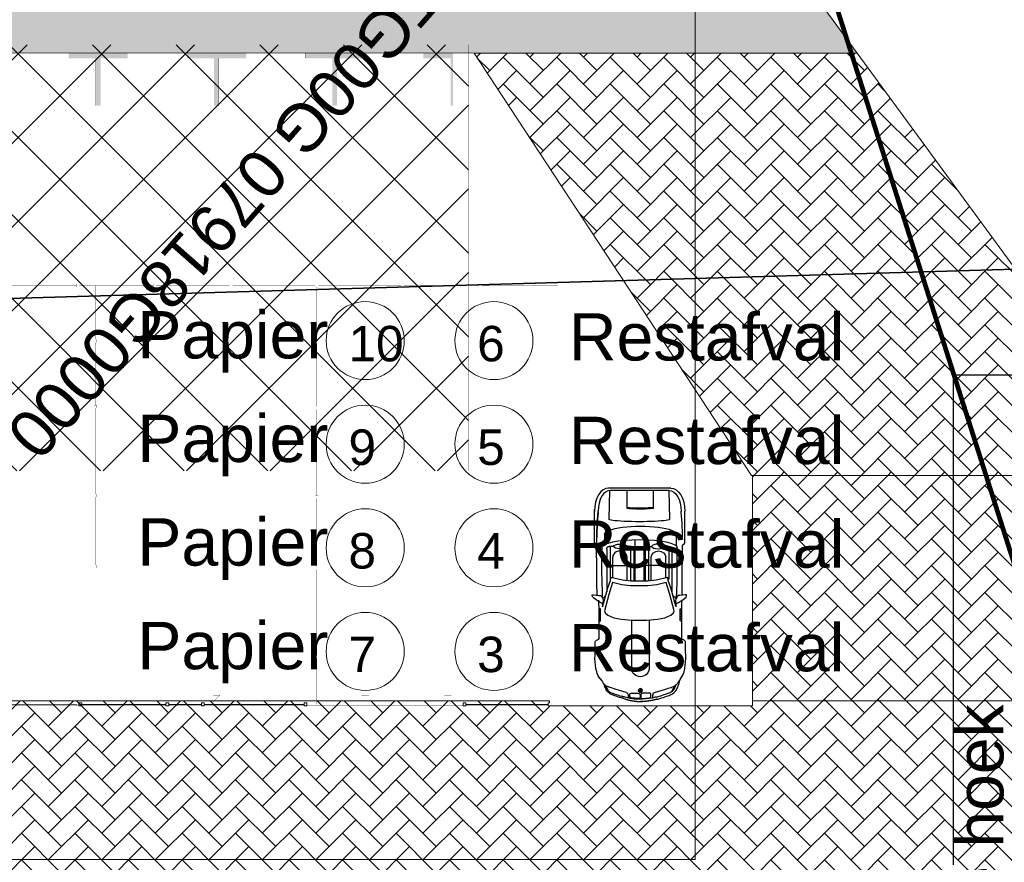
# Model space of a CAD drawing. Header units: millimetres. Extents: x 747415 to 1601423, y -236173 to 551995.
# Tile 242 of 256: x 1016500 to 1037311, y 140241 to 158054. Entities that reach past the tile are written whole.
import ezdxf
from ezdxf.lldxf.tags import DXFTag

# ---------------------------------------------------------------- set-up
doc = ezdxf.new("R2010")
doc.units = ezdxf.units.MM
doc.header["$LTSCALE"] = 100
doc.header["$MEASUREMENT"] = 0
doc.linetypes.add('BORDERX2', pattern=[88.9, 25.4, -12.7, 25.4, -12.7, 0, -12.7])
doc.linetypes.add('DASHED2', pattern=[9.525, 6.35, -3.175])
doc.layers.get('0').update_dxf_attribs({"linetype": 'CONTINUOUS', "lineweight": 0})
for name, color, linetype in [('T--A9041_VERHARDING_Parkeren', 9, 'CONTINUOUS'), ('T--L9000_PERCELEN', 4, 'BORDERX2'), ('T--L9041_VERHARDING_Wegen', 7, 'CONTINUOUS'), ('T--L9082_INRICHTING_SPECIFIEK_Auto', 8, 'CONTINUOUS')]:
    doc.layers.add(name, color=color, linetype=linetype)
for name, color, linetype, lineweight in [('T--A9041_VERHARDING_Wegen', 21, 'CONTINUOUS', 0), ('T--A9042_BEPLANTING', 90, 'CONTINUOUS', 0), ('T--L9052_Hemelwaterafvoer', 130, 'HEMELWATER_AFVOER', 0), ('T--L9052_Ontstop Riool', 240, 'CONTINUOUS', 0), ('T--L9064_ICT', 170, 'ICT_LEIDING', 0), ('T--L9067_BEHEERVOORZIENING_Belijning', 7, 'DASHED2', 0), ('T--L9071_TERREINMEUBILAIR_Bank', 250, 'CONTINUOUS', 0), ('T--T9084_SANITAIR_Afvalstoffen', 170, 'CONTINUOUS', 0)]:
    doc.layers.add(name, color=color, linetype=linetype, lineweight=lineweight)
doc.layers.add('T--A9072_BELIJNING', color=7, linetype='CONTINUOUS', lineweight=0, true_color=0xffffff)
doc.styles.get("Standard").update_dxf_attribs({"font": 'arial.ttf'})
tags = doc.linetypes.add('HEMELWATER_AFVOER', pattern='A,12.7,-5.08,["HWA",Standard,S=2.54,R=0,X=-2.54,Y=-1.27],-7.62', length=25.4).pattern_tags.tags
tags[6] = DXFTag(74, 10)
tags = doc.linetypes.add('ICT_LEIDING', pattern='A,12.7,-5.08,["ICT",Standard,S=2.54,R=0,X=-2.54,Y=-1.27],-7.62', length=25.4).pattern_tags.tags
tags[6] = DXFTag(74, 10)

# ---------------------------------------------------------------- blocks, each defined once
blk = doc.blocks.new('FMEBLOCK10')
at = {"layer": 'T--L9000_PERCELEN', "flags": 128}
blk.add_lwpolyline([(-144.82893, 14.817888), (-145.02397, 15.050913), (-145.20705, 15.294013), (-145.37702, 15.545888), (-145.53411, 15.805888), (-145.67694, 16.074013), (-145.80712, 16.348963), (-145.92304, 16.630088), (-146.02401, 16.917063), (-146.11095, 17.207938), (-146.18294, 17.503038), (-146.23906, 17.802038), (-146.28092, 18.102988), (-146.30714, 18.405888), (-146.31795, 18.710088), (-146.31404, 19.012988), (-146.29403, 19.316863), (-146.25907, 19.619113), (-146.20801, 19.918113), (-146.142, 20.214838), (-146.06196, 20.507988), (-145.96605, 20.796913), (-145.85703, 21.079988), (-145.73306, 21.357863), (-145.59506, 21.628913), (-145.44303, 21.891838), (-145.27904, 22.147938), (-145.10102, 22.394938), (-144.91196, 22.631863), (-144.71002, 22.860013), (-144.49704, 23.077113), (-144.27394, 23.283813), (-138.30613, 28.697013), (-116.62012, 47.487863), (-60.22895, 97.082863), (-54.67905, 96.186838), (-37.62294, 111.871013), (-29.08511, 118.037888), (-23.65504, 118.892963), (-18.79813, 119.658013), (-9.22392, 115.908813), (-1.20911, 112.288963), (0.65504, 110.160863), (101.86102, -5.339912), (110.37999, -16.182887), (130.01394, -40.804887), (146.31795, -61.715062), (145.31699, -62.344912), (128.53504, -71.838162), (109.77095, -81.221887), (96.853, -87.145012), (86.75508, -91.497087), (65.77494, -99.458937), (35.85286, -109.074062), (-3.25703, -117.914062), (-11.3781, -119.658012), (-17.09406, -117.515937), (-48.71308, -83.590162), (-53.87704, -83.911912), (-58.06511, -84.172887)], close=True, dxfattribs=at)
blk = doc.blocks.new('FMEBLOCK15')
at = {"layer": 'T--L9000_PERCELEN'}
blk.add_text('HTG00G 07918G0000', height=1, dxfattribs=at).set_placement((0, 0))
blk = doc.blocks.new('FMEBLOCK16')
at = {"layer": 'T--L9000_PERCELEN', "flags": 128}
blk.add_lwpolyline([(-14.28553, -14.74005), (-16.7325, 8.248175), (-16.72951, 11.762075), (-17.64652, 14.7589), (-19.41453, 17.472975), (-21.24947, 19.337175), (-16.08551, 19.658925), (15.53351, -14.26685), (21.24947, -16.408925), (15.07558, -17.786925), (7.66751, -19.44085), (-13.88947, -19.658925)], close=True, dxfattribs=at)
blk = doc.blocks.new('*X133')
at = {"color": 0}
for p, q in [((61389, 31672), (61409, 31693)), ((61390, 31691), (61411, 31712)), ((61391, 31711), (61412, 31732)), ((61393, 31730), (61415, 31752)), ((61395, 31750), (61418, 31772)), ((61398, 31771), (61404, 31776)), ((61383, 31526), (61403, 31545)), ((61383, 31508), (61402, 31527)), ((61383, 31490), (61402, 31509)), ((61383, 31473), (61402, 31492)), ((61384, 31562), (61404, 31581)), ((61384, 31544), (61403, 31563)), ((61385, 31598), (61405, 31618)), ((61385, 31580), (61404, 31600)), ((61386, 31617), (61406, 31636)), ((61387, 31654), (61408, 31674)), ((61387, 31635), (61407, 31655)), ((61383, 31455), (61402, 31474)), ((61383, 31437), (61402, 31456)), ((61384, 31420), (61402, 31439)), ((61384, 31403), (61403, 31421)), ((61384, 31385), (61403, 31404)), ((61385, 31368), (61403, 31387)), ((61385, 31351), (61404, 31369)), ((61386, 31334), (61404, 31352)), ((61387, 31317), (61405, 31335)), ((61388, 31300), (61406, 31319)), ((61389, 31284), (61407, 31302)), ((61390, 31267), (61408, 31285)), ((61391, 31251), (61409, 31269)), ((61393, 31235), (61410, 31252)), ((61395, 31219), (61412, 31236)), ((61402, 31209), (61413, 31220))]:
    blk.add_line(p, q, dxfattribs=at)
blk = doc.blocks.new('*X134')
at = {"color": 0}
for p, q in [((58020, 31490), (58022, 31493)), ((58023, 31478), (58038, 31493)), ((58029, 31469), (58053, 31493)), ((58038, 31462), (58055, 31479)), ((58049, 31458), (58055, 31464)), ((58055, 31525), (58057, 31528)), ((58055, 31510), (58070, 31524)), ((58055, 31495), (58079, 31518)), ((58068, 31493), (58086, 31510)), ((58084, 31493), (58090, 31498))]:
    blk.add_line(p, q, dxfattribs=at)
blk = doc.blocks.new('auto108')
for p, q in [((3471, 2084), (4114, 2084)), ((378, 1872), (396, 1881)), ((396, 1881), (417, 1889)), ((417, 1889), (447, 1900)), ((1429, 2018), (1446, 2019)), ((1452, 2019), (1494, 2019)), ((1494, 2019), (1850, 2021)), ((1804, 1986), (1884, 1987)), ((1850, 2021), (1954, 2022)), ((1884, 1987), (1988, 1988)), ((1954, 2022), (2062, 2023)), ((1988, 1988), (2052, 1988)), ((2052, 1988), (2052, 2023)), ((2062, 2023), (2173, 2023)), ((2173, 2023), (2230, 2024)), ((2287, 1908), (2393, 1911)), ((2338, 2024), (2408, 2025)), ((2393, 1911), (2636, 1918)), ((2408, 2025), (2532, 2026)), ((2532, 2026), (2659, 2027)), ((2636, 1918), (2833, 1922)), ((2659, 2027), (2791, 2029)), ((2791, 2029), (2924, 2030)), ((2833, 1922), (2993, 1924)), ((2924, 2030), (3058, 2032)), ((2993, 1924), (3125, 1924)), ((3058, 2032), (3189, 2034)), ((3125, 1924), (3240, 1922)), ((3189, 2034), (3316, 2035)), ((3240, 1922), (3345, 1919)), ((3316, 2035), (3389, 2035)), ((3628, 1900), (3383, 1898)), ((3567, 2037), (3607, 2036)), ((3607, 2036), (3696, 2034)), ((3696, 2034), (3781, 2030)), ((3781, 2030), (3862, 2025)), ((3862, 2025), (3941, 2021)), ((3941, 2021), (4015, 2015)), ((4015, 2015), (4085, 2009)), ((4085, 2009), (4114, 2007)), ((237, 1647), (247, 1678)), ((247, 1678), (257, 1707)), ((257, 1707), (267, 1732)), ((267, 1732), (276, 1754)), ((276, 1754), (284, 1774)), ((284, 1774), (293, 1792)), ((293, 1792), (301, 1807)), ((301, 1807), (310, 1820)), ((310, 1820), (321, 1832)), ((321, 1832), (332, 1843)), ((332, 1843), (345, 1854)), ((345, 1854), (361, 1863)), ((347, 1656), (359, 1694)), ((359, 1694), (370, 1729)), ((361, 1863), (378, 1872)), ((370, 1729), (380, 1762)), ((380, 1762), (390, 1791)), ((390, 1791), (400, 1818)), ((400, 1818), (409, 1841)), ((409, 1841), (417, 1862)), ((3321, 1811), (2412, 1811)), ((3370, 1742), (2675, 1742)), ((2675, 1742), (2675, 1729)), ((2705, 1679), (3142, 1679)), ((2965, 1811), (2965, 1243)), ((3370, 1670), (3370, 1762)), ((4554, 1752), (4554, 504)), ((4603, 1784), (4603, 472)), ((186, 1479), (191, 1498)), ((191, 1498), (203, 1538)), ((203, 1538), (214, 1577)), ((214, 1577), (226, 1614)), ((226, 1614), (237, 1647)), ((284, 1442), (347, 1656)), ((1814, 1332), (805, 1332)), ((3370, 1312), (2638, 1312)), ((2645, 1375), (3142, 1375)), ((3370, 1293), (3370, 1384)), ((4175, 1423), (4194, 1423)), ((4194, 1423), (4554, 1423)), ((324, 1143), (284, 1143)), ((324, 1143), (324, 1183)), ((364, 1143), (324, 1143)), ((324, 1104), (324, 1143)), ((3512, 1219), (2635, 1219)), ((3321, 1243), (2636, 1243)), ((139, 837), (144, 818)), ((284, 845), (347, 631)), ((1810, 955), (805, 955)), ((3512, 1026), (2635, 1026)), ((3321, 1002), (2636, 1002)), ((3370, 933), (2638, 933)), ((2645, 863), (3142, 863)), ((2965, 434), (2965, 1002)), ((3370, 952), (3370, 861)), ((4171, 864), (4190, 864)), ((4190, 864), (4554, 864)), ((144, 818), (156, 778)), ((156, 778), (167, 738)), ((167, 738), (179, 701)), ((179, 701), (190, 667)), ((191, 786), (187, 802)), ((190, 667), (201, 635)), ((203, 746), (191, 786)), ((201, 635), (211, 606)), ((214, 707), (203, 746)), ((226, 671), (214, 707)), ((237, 637), (226, 671)), ((247, 606), (237, 637)), ((347, 631), (359, 593)), ((211, 606), (221, 580)), ((221, 580), (230, 556)), ((230, 556), (239, 535)), ((239, 535), (249, 515)), ((257, 578), (247, 606)), ((249, 515), (259, 497)), ((267, 553), (257, 578)), ((259, 497), (271, 480)), ((276, 530), (267, 553)), ((271, 480), (285, 463)), ((284, 510), (276, 530)), ((293, 493), (284, 510)), ((285, 463), (300, 449)), ((301, 477), (293, 493)), ((300, 449), (317, 436)), ((310, 464), (301, 477)), ((321, 452), (310, 464)), ((317, 436), (336, 424)), ((332, 441), (321, 452)), ((345, 431), (332, 441)), ((336, 424), (356, 414)), ((361, 421), (345, 431)), ((359, 593), (370, 557)), ((361, 424), (378, 415)), ((378, 412), (361, 421)), ((370, 557), (380, 525)), ((380, 525), (390, 495)), ((380, 525), (390, 495)), ((390, 495), (400, 469)), ((390, 495), (400, 469)), ((400, 469), (409, 445)), ((400, 469), (409, 445)), ((409, 445), (417, 425)), ((409, 445), (417, 425)), ((417, 425), (424, 408)), ((3321, 434), (2412, 434)), ((2675, 503), (2675, 516)), ((3370, 503), (2675, 503)), ((2705, 559), (3142, 559)), ((3370, 575), (3370, 483)), ((356, 414), (377, 404)), ((377, 404), (399, 395)), ((378, 415), (396, 406)), ((396, 404), (378, 412)), ((396, 406), (417, 397)), ((396, 404), (416, 395)), ((417, 395), (396, 404)), ((399, 395), (423, 386)), ((417, 397), (447, 387)), ((440, 387), (417, 395)), ((423, 386), (449, 377)), ((424, 408), (430, 395)), ((429, 393), (431, 390)), ((430, 395), (432, 392)), ((464, 379), (440, 387)), ((449, 377), (460, 374)), ((1494, 265), (1423, 266)), ((1850, 264), (1494, 265)), ((1804, 301), (1884, 300)), ((1954, 263), (1850, 264)), ((1884, 300), (1988, 299)), ((2062, 262), (1954, 263)), ((1988, 299), (2052, 298)), ((2052, 298), (2052, 264)), ((2173, 261), (2062, 262)), ((2230, 261), (2173, 261)), ((2393, 334), (2287, 337)), ((2408, 220), (2338, 221)), ((2636, 327), (2393, 334)), ((2532, 219), (2408, 220)), ((2659, 218), (2532, 219)), ((2833, 323), (2636, 327)), ((2791, 216), (2659, 218)), ((2924, 215), (2791, 216)), ((2993, 321), (2833, 323)), ((3058, 213), (2924, 215)), ((3125, 321), (2993, 321)), ((3189, 211), (3058, 213)), ((3240, 323), (3125, 321)), ((3316, 210), (3189, 211)), ((3345, 326), (3240, 323)), ((3343, 210), (3316, 210)), ((3411, 211), (3343, 210)), ((3628, 386), (3410, 388)), ((3514, 218), (3411, 211)), ((3607, 221), (3514, 218)), ((3567, 220), (3607, 221)), ((3696, 224), (3607, 221)), ((3607, 221), (3696, 224)), ((3781, 227), (3696, 224)), ((3696, 224), (3781, 227)), ((3862, 232), (3781, 227)), ((3781, 227), (3862, 232)), ((3862, 232), (3941, 237)), ((3941, 236), (3862, 232)), ((4015, 242), (3941, 236)), ((3941, 237), (4015, 242)), ((4015, 242), (4121, 251)), ((4085, 248), (4015, 242)), ((3471, 173), (4150, 173))]:
    blk.add_line(p, q)
for points in [[(2175, 1892), (2168, 1904), (2169, 1921), (2181, 1952), (2209, 1995), (2240, 2038), (2273, 2084), (2298, 2108), (2326, 2120), (2346, 2118), (2348, 2092), (2339, 2036), (2331, 1976), (2329, 1943), (2316, 1925), (2294, 1912), (2261, 1893), (2221, 1885), (2195, 1886)], [(1810, 1123), (1810, 1280), (1830, 1504), (1862, 1660), (1915, 1788), (1968, 1843), (2011, 1861), (2355, 1768), (2606, 1690), (2559, 1494), (2538, 1311), (2536, 1165), (2536, 1123), (2536, 1080), (2538, 934), (2559, 751), (2606, 555), (2355, 477), (2011, 384), (1968, 402), (1915, 457), (1862, 585), (1830, 741), (1810, 965)], [(2175, 353), (2168, 341), (2169, 324), (2181, 293), (2209, 250), (2240, 207), (2273, 161), (2298, 137), (2326, 125), (2346, 127), (2348, 153), (2339, 209), (2331, 269), (2329, 302), (2316, 320), (2294, 333), (2261, 352), (2221, 360), (2195, 359)]]:
    blk.add_lwpolyline(points, close=True)
for points in [[(139, 1492), (144, 1512), (156, 1552), (167, 1592), (179, 1629), (190, 1663), (201, 1695), (211, 1723), (221, 1750), (230, 1773), (239, 1795), (249, 1814), (259, 1833), (271, 1850), (285, 1866), (300, 1881), (317, 1894), (336, 1906), (356, 1916), (377, 1926), (399, 1935), (423, 1944), (449, 1953), (476, 1961), (505, 1970), (533, 1981), (571, 1990)], [(2092, 1901), (2168, 1903)], [(2093, 1901), (2185, 1875), (2496, 1788), (2651, 1732), (2716, 1723)], [(2277, 1902), (2299, 1863), (2322, 1836)], [(3272, 1921), (3255, 2034)], [(296, 1798), (303, 1804), (316, 1814), (331, 1824), (348, 1833), (367, 1841), (388, 1850), (410, 1858), (416, 1860)], [(2716, 1723), (2656, 1477), (2637, 1304), (2634, 1164), (2634, 1123), (2634, 1081), (2637, 941), (2656, 768), (2716, 522)], [(3946, 1767), (4554, 1752)], [(296, 489), (303, 482), (316, 472), (331, 463), (348, 454), (367, 445), (388, 437), (410, 428), (416, 427)], [(2093, 344), (2185, 370), (2496, 457), (2651, 513), (2716, 522)], [(4554, 493), (3946, 478)], [(2168, 342), (2092, 344)], [(2277, 343), (2299, 382), (2322, 409)], [(3272, 324), (3255, 211)]]:
    blk.add_lwpolyline(points)
for points in [[(3412, 2055, -0.003452), (3412, 2055)], [(3412, 202, 0.003452), (3412, 202)]]:
    blk.add_lwpolyline(points, format="xyb")
for points in [[(155, 1179), (171, 1337, -0.414214), (200, 1366), (238, 1366, -0.414214), (268, 1337), (268, 1188, -0.291039), (222, 1150), (184, 1150, -0.414214)], [(155, 1107), (171, 950, 0.414214), (200, 920), (238, 920, 0.414214), (268, 950), (268, 1099, 0.291039), (222, 1137), (184, 1137, 0.414214)]]:
    blk.add_lwpolyline(points, format="xyb", close=True)
blk.add_circle((324, 1143), 39.7)
for centre, radius, start, end in [((1440, 2064), 47.1, 195.2914, 284.3416), ((3321, 1762), 49.3, 360, 90), ((237, 1456), 49.3, 283.7947, 343.5607), ((805, 1143), 189, 90, 270), ((3321, 1293), 49.3, 270, 360), ((324, 1143), 39.7, 180, 270), ((324, 1143), 39.7, 0, 90), ((237, 831), 49.3, 16.4393, 76.2053), ((3321, 952), 49.3, 0, 90), ((3321, 483), 49.3, 270, 0), ((1440, 222), 47.1, 111.0771, 164.7086)]:
    blk.add_arc(centre, radius, start, end)
for centre, major_axis, ratio, start_param, end_param in [((4114, 1784), (489, 0), 0.61456, 0, 1.570796), ((1804, 2020), (0, -34.3), 0.624902, -1.56257, 0), ((1849, 2028), (0, -34.3), 0.624902, -1.340746, 0), ((1896, 2028), (0, -34.3), 0.624902, -1.357157, 0), ((1943, 2029), (0, -34.3), 0.624902, -1.355316, 0), ((1990, 2029), (0, -34.3), 0.624902, -1.354332, 0), ((2038, 2030), (0, -34.3), 0.624902, -1.349543, 0), ((3345, 1123), (0, 797), 0.211204, 3.141593, 6.283185), ((3628, 1144), (1, 756), 0.222398, -3.141593, 0), ((4114, 1752), (439, 0), 0.579085, 0, 1.570796), ((3142, 1527), (0, 152), 0.864333, 3.141593, 6.283185), ((3948, 1123), (0, -645), 0.087484, -3.141593, 0), ((4187, 1133), (0, -323), 0.087484, -2.68647, -0.584659), ((4206, 1133), (0, -323), 0.087484, -2.68647, -0.584659)]:
    blk.add_ellipse(centre, major_axis=major_axis, ratio=ratio, start_param=start_param, end_param=end_param)
blk.add_ellipse((3370, 1527), major_axis=(0, 143), ratio=0.338725)
at = {"extrusion": (0, 0, -1)}
for centre, major_axis, ratio, start_param, end_param in [((3142, 711), (0, -152), 0.864333, -3.141593, 0), ((4114, 504), (439, 0), 0.579085, 0, 1.570796), ((4114, 472), (489, 0), 0.61456, 0, 1.570796), ((1804, 266), (0, 34.3), 0.624902, -1.56257, 0), ((1849, 258), (0, 34.3), 0.624902, -1.340746, 0), ((1896, 258), (0, 34.3), 0.624902, -1.357157, 0), ((1943, 258), (0, 34.3), 0.624902, -1.355316, 0), ((1990, 257), (0, 34.3), 0.624902, -1.354332, 0), ((2038, 257), (0, 34.3), 0.624902, -1.349543, 0)]:
    blk.add_ellipse(centre, major_axis=major_axis, ratio=ratio, start_param=start_param, end_param=end_param, dxfattribs=at)
blk.add_ellipse((3370, 718), major_axis=(0, -143), ratio=0.338725, dxfattribs=at)
for points, knots in [([(571, 1990), (626, 2035), (853, 2125), (1099, 2097), (1285, 2097)], [72.513385, 72.513385, 72.513385, 72.513385, 210.766252, 779.411217, 779.411217, 779.411217, 779.411217]), ([(1285, 2097), (1307, 2097), (1358, 2107), (1385, 2075), (1395, 2052)], [0, 0, 0, 0, 64.592582, 138.656509, 138.656509, 138.656509, 138.656509]), ([(164, 1390), (146, 1302), (129, 1121), (146, 941), (201, 754)], [93.721229, 93.721229, 93.721229, 93.721229, 365.303664, 640.430937, 640.430937, 640.430937, 640.430937]), ([(571, 296), (626, 251), (853, 161), (1099, 189), (1285, 189)], [72.513385, 72.513385, 72.513385, 72.513385, 210.766252, 779.411217, 779.411217, 779.411217, 779.411217]), ([(1285, 189), (1307, 189), (1358, 179), (1385, 212), (1395, 235)], [0, 0, 0, 0, 64.592582, 138.656509, 138.656509, 138.656509, 138.656509])]:
    blk.add_open_spline(points, degree=3, knots=knots)
for points, start_tangent, end_tangent in [([(3412, 2055), (3430, 2076), (3477, 2085)], (0.361709, 0.932291), (1, 0)), ([(571, 1990), (504, 1946), (440, 1893), (417, 1862), (411, 1850)], (0.873356, 0.487083, -0.000015), (-0.33173, -0.943374)), ([(3412, 2055), (3401, 2042), (3387, 2035)], (-0.157438, -0.987529), (-0.999933, -0.011552)), ([(571, 296), (504, 341), (440, 394), (417, 425), (411, 437)], (0.873356, -0.487083, -0.000015), (-0.33173, 0.943374)), ([(3412, 202), (3401, 215), (3387, 222)], (-0.157438, 0.987529), (-0.999933, 0.011552)), ([(3412, 202), (3430, 181), (3477, 173)], (0.361709, -0.932291), (1, 0))]:
    blk.add_spline(points, degree=3, dxfattribs=dict(start_tangent=start_tangent, end_tangent=end_tangent))
for points, weights in [([(139, 1493), (125, 1447), (115, 1400)], [1, 0.99968296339, 1]), ([(115, 1400), (90, 1278), (88, 1143)], [1, 0.996922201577, 0.999560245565]), ([(115, 930), (90, 1052), (88, 1186)], [1, 0.996922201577, 0.999560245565]), ([(139, 837), (125, 882), (115, 930)], [1, 0.99968296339, 1])]:
    blk.add_rational_spline(points, weights, degree=2)
for points in [[(186, 1479), (177, 1450), (170, 1420), (164, 1390)], [(249, 1408), (223, 1401), (194, 1398), (165, 1396)], [(249, 879), (223, 885), (194, 889), (165, 891)]]:
    blk.add_open_spline(points, degree=3)
for points in [[(3151, 1962), (3151, 1950), (3227, 1962), (3227, 1950)], [(3151, 294), (3151, 305), (3227, 294), (3227, 305)]]:
    blk.add_solid(points)
for name, p, xscale, yscale, zscale in [('*X133', (-56312, -29881), 0.9851387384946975, 0.9851387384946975, 0.9851387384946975), ('*X134', (-65414, -34517), 1.132343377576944, 1.132343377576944, 1.132343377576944)]:
    blk.add_blockref(name, p, dxfattribs=dict(xscale=xscale, yscale=yscale, zscale=zscale))
blk = doc.blocks.new('9041_parkeerplaats_2500x5000_hoeklijn')
at = {"layer": 'T--A9072_BELIJNING', "linetype": 'Continuous'}
h = blk.add_hatch(color=256, dxfattribs=at)
h.paths.add_polyline_path([(-1200, -1390), (-1250, -1390), (-1250, -2500), (-625, -2500), (-625, -2390), (-1200, -2390)])
h.paths.add_polyline_path([(1250, -1390), (1200, -1390), (1200, -2390), (625, -2390), (625, -2500), (1250, -2500)])
at = {"layer": 'T--L9067_BEHEERVOORZIENING_Belijning', "const_width": 1}
for points in [[(-1200, -1390), (-1250, -1390), (-1250, -2500), (-625, -2500), (-625, -2390), (-1200, -2390)], [(1250, -1390), (1200, -1390), (1200, -2390), (625, -2390), (625, -2500), (1250, -2500)]]:
    blk.add_lwpolyline(points, close=True, dxfattribs=at)
blk = doc.blocks.new('*U241')
at = {"layer": 'T--L9067_BEHEERVOORZIENING_Belijning'}
blk.add_blockref('9041_parkeerplaats_2500x5000_hoeklijn', (0, 1945, 0), dxfattribs=at)
blk = doc.blocks.new('*U242')
at = {"layer": 'T--L9067_BEHEERVOORZIENING_Belijning', "color": 0, "linetype": 'ByBlock', "lineweight": -2, "transparency": 16777216}
for p in [(0, 0), (2500, 0), (5000, 0), (7500, 0)]:
    blk.add_blockref('*U241', p, dxfattribs=at)

msp = doc.modelspace()

# ---------------------------------------------------------------- hatches: boundary and pattern name
at = {"layer": 'T--A9041_VERHARDING_Parkeren', "linetype": 'Continuous'}
h = msp.add_hatch(dxfattribs=at)
h.set_pattern_fill('ANSI37', color=256, scale=10000, style=0)
h.paths.add_polyline_path([(975710.915, 152897.245), (976910.753, 148419.389), (994610.753, 148419.389), (1009810.753, 148519.389), (1025986.379, 148519.389), (1025986.379, 157525.106), (979230.425, 157525.106)])
at = {"layer": 'T--A9041_VERHARDING_Wegen', "linetype": 'Continuous'}
h = msp.add_hatch(dxfattribs=at)
h.set_pattern_fill('AR-HBONE', color=256, scale=100, style=0)
h.paths.add_polyline_path([(1032481.612, 159691.228), (1032481.612, 162725.106), (975779.981, 162721.756), (975105.304, 161896.872), (974265.974, 160813.677), (972524.442, 158437.909), (971708.485, 157355.199), (1034200.967, 157345.106)])
h = msp.add_hatch(dxfattribs=at)
h.set_pattern_fill('AR-HBONE', color=256, scale=100, style=0)
h.paths.add_polyline_path([(1034200.967, 157345.106), (1026104.597, 157345.106), (1031966.677, 148419.389), (1039186.379, 148419.389), (1039186.379, 150542.332)])
h = msp.add_hatch(dxfattribs=at)
h.set_pattern_fill('AR-HBONE', color=256, scale=100, style=0)
h.paths.add_polyline_path([(1039186.379, 148419.389), (1031986.379, 148419.389), (1031986.379, 143654.924), (1039186.379, 143654.924)])
h = msp.add_hatch(dxfattribs=at)
h.set_pattern_fill('AR-HBONE', color=256, scale=100, style=0)
edge = h.paths.add_edge_path()
edge.add_line((1039186.379, 143654.924), (1031986.379, 143654.924))
edge.add_line((1031986.379, 143654.924), (1031986.379, 143549.389))
edge.add_line((1031986.379, 143549.389), (1027730.753, 143549.389))
edge.add_line((1027730.753, 143549.389), (1027670.753, 143549.389))
edge.add_line((1027670.753, 143549.389), (1027670.753, 143579.389))
edge.add_line((1027670.753, 143579.389), (1025930.753, 143579.389))
edge.add_line((1025930.753, 143579.389), (1025930.753, 143549.389))
edge.add_line((1025930.753, 143549.389), (1025870.753, 143549.389))
edge.add_line((1025870.753, 143549.389), (1025870.753, 143609.389))
edge.add_line((1025870.753, 143609.389), (1025930.753, 143609.389))
edge.add_line((1025930.753, 143609.389), (1025930.753, 143579.389))
edge.add_line((1025930.753, 143579.389), (1027670.753, 143579.389))
edge.add_line((1027670.753, 143579.389), (1027670.753, 143609.389))
edge.add_line((1027670.753, 143609.389), (1027700.753, 143609.389))
edge.add_line((1027700.753, 143609.389), (1027700.753, 143654.924))
edge.add_line((1027700.753, 143654.924), (1014830.753, 143654.924))
edge.add_line((1014830.753, 143654.924), (1014830.753, 143609.389))
edge.add_line((1014830.753, 143609.389), (1014860.753, 143609.389))
edge.add_line((1014860.753, 143609.389), (1014860.753, 143579.389))
edge.add_line((1014860.753, 143579.389), (1015660.753, 143579.389))
edge.add_line((1015660.753, 143579.389), (1015660.753, 143609.389))
edge.add_line((1015660.753, 143609.389), (1015720.753, 143609.389))
edge.add_line((1015720.753, 143609.389), (1015720.753, 143549.389))
edge.add_line((1015720.753, 143549.389), (1015660.753, 143549.389))
edge.add_line((1015660.753, 143549.389), (1015660.753, 143579.389))
edge.add_line((1015660.753, 143579.389), (1014860.753, 143579.389))
edge.add_line((1014860.753, 143579.389), (1014860.753, 143549.389))
edge.add_line((1014860.753, 143549.389), (1014800.753, 143549.389))
edge.add_line((1014800.753, 143549.389), (1014800.753, 143579.389))
edge.add_line((1014800.753, 143579.389), (1013080.753, 143579.389))
edge.add_line((1013080.753, 143579.389), (1013080.753, 143549.389))
edge.add_line((1013080.753, 143549.389), (1013020.753, 143549.389))
edge.add_line((1013020.753, 143549.389), (1013020.753, 143579.389))
edge.add_line((1013020.753, 143579.389), (1012139.056, 143579.389))
edge.add_line((1012139.056, 143579.389), (1012075.753, 143579.389))
edge.add_line((1012075.753, 143579.389), (1012012.45, 143579.389))
edge.add_line((1012012.45, 143579.389), (1011130.753, 143579.389))
edge.add_line((1011130.753, 143579.389), (1011130.753, 143549.389))
edge.add_line((1011130.753, 143549.389), (1011070.753, 143549.389))
edge.add_line((1011070.753, 143549.389), (1011070.753, 143579.389))
edge.add_line((1011070.753, 143579.389), (1009970.753, 143579.389))
edge.add_line((1009970.753, 143579.389), (1009970.753, 143549.389))
edge.add_line((1009970.753, 143549.389), (1009910.753, 143549.389))
edge.add_line((1009910.753, 143549.389), (1009910.753, 143295.106))
edge.add_line((1009910.753, 143295.106), (1008161.992, 143295.106))
edge.add_line((1008161.992, 143295.106), (994384.962, 143295.106))
edge.add_line((994384.962, 143295.106), (1000370.079, 141148.311))
edge.add_line((1000370.079, 141148.311), (996178.939, 133689.405))
edge.add_line((996178.939, 133689.405), (1001575.737, 133689.405))
edge.add_line((1001575.737, 133689.405), (1006671.446, 138784.924))
edge.add_line((1006671.446, 138784.924), (1021110.753, 138784.924))
edge.add_line((1021110.753, 138784.924), (1021110.753, 139149.389))
edge.add_line((1021110.753, 139149.389), (1025270.753, 139149.389))
edge.add_line((1025270.753, 139149.389), (1025270.753, 139169.389))
edge.add_line((1025270.753, 139169.389), (1025322.069, 139169.389))
edge.add_arc((1026270.753, 139119.389), 950, 160, 176.9830387, ccw=False)
edge.add_line((1025378.045, 139444.308), (1026188.328, 139149.389))
edge.add_line((1026188.328, 139149.389), (1026270.753, 139149.389))
edge.add_line((1026270.753, 139149.389), (1026270.753, 139169.389))
edge.add_line((1026270.753, 139169.389), (1026320.753, 139169.389))
edge.add_line((1026320.753, 139169.389), (1026320.753, 139149.389))
edge.add_line((1026320.753, 139149.389), (1032630.753, 139149.389))
edge.add_line((1032630.753, 139149.389), (1032630.753, 138489.389))
edge.add_line((1032630.753, 138489.389), (1032650.753, 138489.389))
edge.add_line((1032650.753, 138489.389), (1032670.753, 138489.389))
edge.add_line((1032670.753, 138489.389), (1032670.753, 137439.389))
edge.add_line((1032670.753, 137439.389), (1032630.753, 137439.389))
edge.add_line((1032630.753, 137439.389), (1032630.753, 134392.844))
edge.add_line((1032630.753, 134392.844), (1039186.379, 134392.844))
edge.add_line((1039186.379, 134392.844), (1039186.379, 143654.924))
at = {"layer": 'T--A9042_BEPLANTING'}
h = msp.add_hatch(dxfattribs=at)
h.set_pattern_fill('GRASS', color=256, scale=1500, style=0)
edge = h.paths.add_edge_path()
edge.add_line((1194589.183, 247525.193), (1194593.64, 247264.881))
edge.add_line((1194593.64, 247264.881), (1189597.042, 247120.843))
edge.add_line((1189597.042, 247120.843), (1179615.176, 246734.424))
edge.add_line((1179615.176, 246734.424), (1169673.169, 246260.926))
edge.add_line((1169673.169, 246260.926), (1159743.156, 245284.429))
edge.add_line((1159743.156, 245284.429), (1149794.302, 244232.037))
edge.add_line((1149794.302, 244232.037), (1139904.319, 243419.621))
edge.add_line((1139904.319, 243419.621), (1138613.747, 243325.021))
edge.add_line((1138613.747, 243325.021), (1135690.007, 243117.197))
edge.add_line((1135690.007, 243117.197), (1132771.926, 242932.503))
edge.add_line((1132771.926, 242932.503), (1129859.398, 242758.599))
edge.add_line((1129859.398, 242758.599), (1126616.556, 242566.575))
edge.add_line((1126616.556, 242566.575), (1123385.964, 242364.695))
edge.add_line((1123385.964, 242364.695), (1120184.728, 242139.833))
edge.add_line((1120184.728, 242139.833), (1117014.113, 241880.011))
edge.add_line((1117014.113, 241880.011), (1113876.289, 241570.228))
edge.add_line((1113876.289, 241570.228), (1110773.76, 241198.319))
edge.add_line((1110773.76, 241198.319), (1107692.214, 240764.72))
edge.add_line((1107692.214, 240764.72), (1104624.361, 240306.925))
edge.add_line((1104624.361, 240306.925), (1101572.465, 239835.828))
edge.add_line((1101572.465, 239835.828), (1100403.086, 239650.924))
edge.add_line((1100403.086, 239650.924), (1097780.987, 239217.99))
edge.add_line((1097780.987, 239217.99), (1095157.329, 238732.83))
edge.add_line((1095157.329, 238732.83), (1092526.922, 238274.052))
edge.add_line((1092526.922, 238274.052), (1089457.602, 237766.051))
edge.add_line((1089457.602, 237766.051), (1086388.73, 237224.846))
edge.add_line((1086388.73, 237224.846), (1083401.545, 236651.668))
edge.add_line((1083401.545, 236651.668), (1080469.385, 236024.459))
edge.add_line((1080469.385, 236024.459), (1077519.444, 235269.823))
edge.add_line((1077519.444, 235269.823), (1074567.867, 234454.498))
edge.add_line((1074567.867, 234454.498), (1071611.505, 233602.32))
edge.add_line((1071611.505, 233602.32), (1068661.406, 232725.291))
edge.add_line((1068661.406, 232725.291), (1065719.424, 231822.381))
edge.add_line((1065719.424, 231822.381), (1062684.54, 230856.109))
edge.add_line((1062684.54, 230856.109), (1059866.196, 229920.836))
edge.add_line((1059866.196, 229920.836), (1056845.381, 228880.035))
edge.add_line((1056845.381, 228880.035), (1054034.15, 227860.451))
edge.add_line((1054034.15, 227860.451), (1051908.682, 227043.859))
edge.add_line((1051908.682, 227043.859), (1051192.354, 226766.278))
edge.add_line((1051192.354, 226766.278), (1050671.69, 226564.519))
edge.add_line((1050671.69, 226564.519), (1049927.631, 226262.62))
edge.add_line((1049927.631, 226262.62), (1049070.32, 225903.54))
edge.add_line((1049070.32, 225903.54), (1048360.834, 225606.376))
edge.add_line((1048360.834, 225606.376), (1045574.185, 224396.868))
edge.add_line((1045574.185, 224396.868), (1042746.023, 223102.062))
edge.add_line((1042746.023, 223102.062), (1039916.204, 221736.561))
edge.add_line((1039916.204, 221736.561), (1037264.038, 220364.549))
edge.add_line((1037264.038, 220364.549), (1036639.036, 220037.907))
edge.add_line((1036639.036, 220037.907), (1035761.731, 219567.084))
edge.add_line((1035761.731, 219567.084), (1034455.173, 218860.02))
edge.add_line((1034455.173, 218860.02), (1031834.519, 217415.207))
edge.add_line((1031834.519, 217415.207), (1029063.532, 215837.52))
edge.add_line((1029063.532, 215837.52), (1026493.513, 214322.916))
edge.add_line((1026493.513, 214322.916), (1023661.374, 212596.81))
edge.add_line((1023661.374, 212596.81), (1021148.701, 211011.913))
edge.add_line((1021148.701, 211011.913), (1018664.489, 209394.723))
edge.add_line((1018664.489, 209394.723), (1016111.63, 207674.051))
edge.add_line((1016111.63, 207674.051), (1013541.964, 205866.676))
edge.add_line((1013541.964, 205866.676), (1011054.819, 204060.939))
edge.add_line((1011054.819, 204060.939), (1008551.61, 202180.933))
edge.add_line((1008551.61, 202180.933), (1006071.977, 200261.271))
edge.add_line((1006071.977, 200261.271), (1003623.026, 198305.877))
edge.add_line((1003623.026, 198305.877), (1001255.469, 196356.541))
edge.add_line((1001255.469, 196356.541), (998895.97, 194358.237))
edge.add_line((998895.97, 194358.237), (996592.894, 192340.973))
edge.add_line((996592.894, 192340.973), (994271.188, 190253.094))
edge.add_line((994271.188, 190253.094), (992089.799, 188232.713))
edge.add_line((992089.799, 188232.713), (989855.126, 186096.735))
edge.add_line((989855.126, 186096.735), (987565.682, 183840.779))
edge.add_line((987565.682, 183840.779), (985556.73, 181812.43))
edge.add_line((985556.73, 181812.43), (983340.235, 179499.914))
edge.add_line((983340.235, 179499.914), (981234.422, 177237.565))
edge.add_line((981234.422, 177237.565), (979162.94, 174943.215))
edge.add_line((979162.94, 174943.215), (977214.691, 172724.59))
edge.add_line((977214.691, 172724.59), (975036.892, 170165.071))
edge.add_line((975036.892, 170165.071), (973160.412, 167901.106))
edge.add_line((973160.412, 167901.106), (971300.145, 165540.186))
edge.add_line((971300.145, 165540.186), (970653.489, 164750.347))
edge.add_line((970653.489, 164750.347), (969323.906, 163031.694))
edge.add_line((969323.906, 163031.694), (967532.389, 160664.585))
edge.add_line((967532.389, 160664.585), (965620.33, 158124.446))
edge.add_line((965620.33, 158124.446), (963729.485, 155559.861))
edge.add_line((963729.485, 155559.861), (962160.024, 153368.205))
edge.add_line((962160.024, 153368.205), (960583.853, 151476.839))
edge.add_line((960583.853, 151476.839), (957868.106, 147829.141))
edge.add_line((957868.106, 147829.141), (955546.579, 144354.957))
edge.add_line((955546.579, 144354.957), (952781.766, 139999.101))
edge.add_line((952781.766, 139999.101), (950228.309, 135925.671))
edge.add_line((950228.309, 135925.671), (947689.507, 131669.07))
edge.add_line((947689.507, 131669.07), (945836.511, 128467.426))
edge.add_line((945836.511, 128467.426), (939785.242, 117718.876))
edge.add_line((939785.242, 117718.876), (930712.869, 102774.401))
edge.add_line((930712.869, 102774.401), (922173.53, 90199.799))
edge.add_arc((831492.457, 157259.067), 112782.989, 306.60619454, 323.5168236, ccw=False)
edge.add_line((898746.269, 66722.183), (906881.323, 58450.839))
edge.add_arc((1039056.702, -43733.649), 167068.849, 138.06483794, 142.29247104, ccw=False)
edge.add_line((914773.924, 67916.66), (924725.806, 83316.857))
edge.add_line((924725.806, 83316.857), (935036.865, 100427.915))
edge.add_line((935036.865, 100427.915), (938271.243, 105214.41))
edge.add_line((938271.243, 105214.41), (944567.151, 115601.153))
edge.add_line((944567.151, 115601.153), (949536.685, 124088.131))
edge.add_line((949536.685, 124088.131), (954824.472, 132626.587))
edge.add_line((954824.472, 132626.587), (959827.89, 140132.671))
edge.add_line((959827.89, 140132.671), (963059.812, 145135.12))
edge.add_line((963059.812, 145135.12), (965500.197, 148828.356))
edge.add_line((965500.197, 148828.356), (966613.361, 150562.786))
edge.add_line((966613.361, 150562.786), (968025.373, 152669.584))
edge.add_line((968025.373, 152669.584), (969925.147, 155201.552))
edge.add_line((969925.147, 155201.552), (971712.101, 157704.465))
edge.add_line((971712.101, 157704.465), (973307.285, 159791.446))
edge.add_line((973307.285, 159791.446), (974380.773, 161326.936))
edge.add_line((974380.773, 161326.936), (975513.5, 162711.848))
edge.add_line((975513.5, 162711.848), (977022.752, 164676.523))
edge.add_line((977022.752, 164676.523), (979125.989, 167160.936))
edge.add_line((979125.989, 167160.936), (980701.644, 168861.659))
edge.add_line((980701.644, 168861.659), (983077.997, 171627.505))
edge.add_line((983077.997, 171627.505), (985074.319, 173856.029))
edge.add_line((985074.319, 173856.029), (986909.132, 175828.505))
edge.add_line((986909.132, 175828.505), (989063.699, 178159.256))
edge.add_line((989063.699, 178159.256), (991154.428, 180245.145))
edge.add_line((991154.428, 180245.145), (993121.205, 182057.606))
edge.add_line((993121.205, 182057.606), (995324.494, 184142.051))
edge.add_line((995324.494, 184142.051), (997280.219, 186006.612))
edge.add_line((997280.219, 186006.612), (999623.744, 188200.448))
edge.add_line((999623.744, 188200.448), (1002349.065, 190608.065))
edge.add_line((1002349.065, 190608.065), (1004754.956, 192653.066))
edge.add_line((1004754.956, 192653.066), (1007294.928, 194741.918))
edge.add_line((1007294.928, 194741.918), (1008978.786, 196161.928))
edge.add_line((1008978.786, 196161.928), (1011076.047, 197755.95))
edge.add_line((1011076.047, 197755.95), (1013065.241, 199247.814))
edge.add_line((1013065.241, 199247.814), (1015821.037, 201346.882))
edge.add_line((1015821.037, 201346.882), (1017686.716, 202722.52))
edge.add_line((1017686.716, 202722.52), (1020957.031, 204817.97))
edge.add_line((1020957.031, 204817.97), (1023228.197, 206313.401))
edge.add_line((1023228.197, 206313.401), (1026470.58, 208376.744))
edge.add_line((1026470.58, 208376.744), (1028603.548, 209658.432))
edge.add_line((1028603.548, 209658.432), (1030968.801, 211111.637))
edge.add_line((1030968.801, 211111.637), (1032974.557, 212278.47))
edge.add_line((1032974.557, 212278.47), (1034989.373, 213415.47))
edge.add_line((1034989.373, 213415.47), (1036654.679, 214452.728))
edge.add_line((1036654.679, 214452.728), (1038246.03, 215241.653))
edge.add_line((1038246.03, 215241.653), (1039948.347, 216202.761))
edge.add_line((1039948.347, 216202.761), (1041825.775, 217172.039))
edge.add_line((1041825.775, 217172.039), (1043014.131, 217759.859))
edge.add_line((1043014.131, 217759.859), (1045164.207, 218821.145))
edge.add_line((1045164.207, 218821.145), (1047341.541, 219812.404))
edge.add_line((1047341.541, 219812.404), (1050071.07, 221013.985))
edge.add_line((1050071.07, 221013.985), (1051244.22, 221490.97))
edge.add_line((1051244.22, 221490.97), (1052347.556, 221956.97))
edge.add_line((1052347.556, 221956.97), (1053649.506, 222430.47))
edge.add_line((1053649.506, 222430.47), (1054533.126, 222784.97))
edge.add_line((1054533.126, 222784.97), (1056086.056, 223306.47))
edge.add_line((1056086.056, 223306.47), (1057869.317, 223968.97))
edge.add_line((1057869.317, 223968.97), (1060574.556, 224929.97))
edge.add_line((1060574.556, 224929.97), (1063483.693, 225922.97))
edge.add_line((1063483.693, 225922.97), (1065608.903, 226631.593))
edge.add_line((1065608.903, 226631.593), (1069173.064, 227676.47))
edge.add_line((1069173.064, 227676.47), (1072281.977, 228625.637))
edge.add_line((1072281.977, 228625.637), (1075375.394, 229611.47))
edge.add_line((1075375.394, 229611.47), (1077123.927, 230119.62))
edge.add_line((1077123.927, 230119.62), (1080375.394, 230986.97))
edge.add_line((1080375.394, 230986.97), (1082892.594, 231747.063))
edge.add_line((1082892.594, 231747.063), (1087287.423, 232727.295))
edge.add_line((1087287.423, 232727.295), (1089726.851, 233304.236))
edge.add_line((1089726.851, 233304.236), (1092683.446, 233905.227))
edge.add_line((1092683.446, 233905.227), (1095564.394, 234529.046))
edge.add_line((1095564.394, 234529.046), (1098820.303, 235134.124))
edge.add_line((1098820.303, 235134.124), (1101429.17, 235680.801))
edge.add_line((1101429.17, 235680.801), (1102775.394, 235932.97))
edge.add_line((1102775.394, 235932.97), (1105482.445, 236248.973))
edge.add_line((1105482.445, 236248.973), (1107758.807, 236612.397))
edge.add_line((1107758.807, 236612.397), (1110496.735, 236978.709))
edge.add_line((1110496.735, 236978.709), (1115376.091, 237663.748))
edge.add_line((1115376.091, 237663.748), (1120160.891, 238162.648))
edge.add_line((1120160.891, 238162.648), (1122883.614, 238303.454))
edge.add_line((1122883.614, 238303.454), (1125390.669, 238461.915))
edge.add_line((1125390.669, 238461.915), (1128123.405, 238391.97))
edge.add_line((1128123.405, 238391.97), (1132768.171, 238736.47))
edge.add_line((1132768.171, 238736.47), (1135790.587, 239107.966))
edge.add_line((1135790.587, 239107.966), (1138342.94, 239481.456))
edge.add_line((1138342.94, 239481.456), (1142060.43, 239524.47))
edge.add_line((1142060.43, 239524.47), (1147419.918, 239838.053))
edge.add_line((1147419.918, 239838.053), (1152508.673, 240937.759))
edge.add_line((1152508.673, 240937.759), (1161790.445, 241405.25))
edge.add_line((1161790.445, 241405.25), (1166293.104, 242414.317))
edge.add_line((1166293.104, 242414.317), (1170003.913, 243136.47))
edge.add_line((1170003.913, 243136.47), (1182817.631, 243902.97))
edge.add_line((1182817.631, 243902.97), (1191677.387, 244103.47))
edge.add_line((1191677.387, 244103.47), (1200992.076, 244164.47))
edge.add_line((1200992.076, 244164.47), (1212315.556, 244345.47))
edge.add_line((1212315.556, 244345.47), (1212435.36, 247419.97))
edge.add_line((1212435.36, 247419.97), (1205479.36, 247503.517))
edge.add_line((1205479.36, 247503.517), (1202606.248, 247460.622))
edge.add_line((1202606.248, 247460.622), (1194593.64, 247264.881))

# ---------------------------------------------------------------- linework, layer by layer
at = {"layer": 'T--A9041_VERHARDING_Parkeren', "linetype": 'Continuous', "const_width": 1}
msp.add_lwpolyline([(975710.915, 152897.245), (976910.753, 148419.389), (994610.753, 148419.389), (1009810.753, 148519.389), (1009810.753, 148519.389), (1025986.379, 148519.389), (1025986.379, 148519.389), (1025986.379, 148519.389), (1025986.379, 157525.106), (1025986.379, 157525.106), (979230.425, 157525.106)], close=True, dxfattribs=at)
at = {"layer": 'T--A9041_VERHARDING_Wegen', "linetype": 'Continuous'}
for points in [[(1032481.612, 159691.228), (1032481.612, 162725.106), (975779.981, 162721.756), (975105.304, 161896.872), (974265.974, 160813.677), (972524.442, 158437.909), (971708.485, 157355.199), (1034200.967, 157345.106)], [(1034200.967, 157345.106), (1026104.597, 157345.106), (1031966.677, 148419.389), (1039186.379, 148419.389), (1039186.379, 150542.332)], [(1039186.379, 148419.389), (1031986.379, 148419.389), (1031986.379, 143654.924), (1039186.379, 143654.924)], [(1017750.753, 143549.389), (1017750.753, 143609.389), (1017810.753, 143609.389), (1017810.753, 143579.389), (1019590.753, 143579.389), (1019590.753, 143609.389), (1019650.753, 143609.389), (1019650.753, 143579.389), (1020340.753, 143579.389), (1020340.753, 143609.389), (1020400.753, 143609.389), (1020400.753, 143579.389), (1022510.753, 143579.389), (1022510.753, 143609.389), (1022570.753, 143609.389), (1022570.753, 143549.389), (1022510.753, 143549.389), (1022510.753, 143579.389), (1020400.753, 143579.389), (1020400.753, 143549.389), (1020340.753, 143549.389), (1020340.753, 143579.389), (1019650.753, 143579.389), (1019650.753, 143549.389), (1019590.753, 143549.389), (1019590.753, 143579.389), (1017810.753, 143579.389), (1017810.753, 143549.389)]]:
    msp.add_lwpolyline(points, close=True, dxfattribs=at)
msp.add_lwpolyline([(1039186.379, 143654.924), (1031986.379, 143654.924), (1031986.379, 143549.389), (1027730.753, 143549.389), (1027670.753, 143549.389), (1027670.753, 143579.389), (1025930.753, 143579.389), (1025930.753, 143549.389), (1025870.753, 143549.389), (1025870.753, 143609.389), (1025930.753, 143609.389), (1025930.753, 143579.389), (1027670.753, 143579.389), (1027670.753, 143609.389), (1027700.753, 143609.389), (1027700.753, 143654.924), (1014830.753, 143654.924)], dxfattribs=at)
at = {"layer": 'T--L9041_VERHARDING_Wegen', "const_width": 1}
for points in [[(1032481.612, 159691.228), (1039186.379, 150542.332)], [(1026104.597, 157345.106), (979089.7, 157345.106)], [(1026104.597, 157345.106), (1031986.379, 148389.389)], [(1031986.379, 148389.389), (1031986.379, 143549.389)], [(1031986.379, 143549.389), (1009910.753, 143549.389)]]:
    msp.add_lwpolyline(points, dxfattribs=at)
at = {"layer": 'T--L9041_VERHARDING_Wegen'}
msp.add_lwpolyline([(1039186.379, 150542.332), (1036230.727, 150542.332), (1036230.727, 140184.924)], dxfattribs=at)
at = {"layer": 'T--L9052_Hemelwaterafvoer', "ltscale": 2, "const_width": 100}
msp.add_lwpolyline([(1027860.862, 176839.934), (1039379.274, 140724.107), (1067839.452, 140724.107)], dxfattribs=at)
at = {"layer": 'T--L9064_ICT', "color": 1, "lineweight": 0}
for p, q in [((1030777.073, 169377.457), (1030777.073, 140297.51)), ((1030776.573, 140297.01), (995293.979, 140297.01))]:
    msp.add_line(p, q, dxfattribs=at)
at = {"layer": 'T--L9064_ICT', "lineweight": 0}
msp.add_line((1030777.073, 140297.51), (1030776.573, 140297.01), dxfattribs=at)
at = {"layer": 'T--L9071_TERREINMEUBILAIR_Bank'}
for points, const_width in [([(1009910.753, 143549.389), (1009910.753, 152465.106), (1027940.753, 152465.106), (1027940.753, 143549.389)], 1), ([(1015940.753, 152435.106), (1017700.753, 152435.106)], 10), ([(1017760.753, 152435.106), (1019320.753, 152435.106)], 10), ([(1018100.753, 152435.106), (1018100.753, 151295.106)], 10), ([(1019380.753, 152435.106), (1020940.753, 152435.106)], 10), ([(1021000.753, 152435.106), (1022750.753, 152435.106)], 10), ([(1022780.753, 152405.106), (1022780.753, 151265.106)], 10), ([(1022810.753, 152435.106), (1024560.753, 152435.106)], 10), ([(1024620.753, 152435.106), (1026210.753, 152435.106)], 10), ([(1026270.753, 152435.106), (1027880.753, 152435.106)], 10), ([(1018100.753, 151235.106), (1018100.753, 149905.106)], 10), ([(1022780.753, 151205.106), (1022780.753, 149875.106)], 10), ([(1018100.753, 149845.106), (1018100.753, 148025.106)], 10), ([(1022780.753, 149815.106), (1022780.753, 147995.106)], 10), ([(1018100.753, 147965.106), (1018100.753, 146525.106)], 10), ([(1022780.753, 147935.106), (1022780.753, 146495.106)], 10), ([(1022780.753, 146435.106), (1022780.753, 144615.106)], 10), ([(1022780.753, 144555.106), (1022780.753, 143579.389)], 10), ([(1020585.753, 143629.389), (1020730.753, 143774.389)], 1), ([(1020585.753, 143774.389), (1020730.753, 143629.389)], 1), ([(1023730.753, 143629.389), (1023875.753, 143774.389)], 1), ([(1023730.753, 143774.389), (1023875.753, 143629.389)], 1), ([(1025475.753, 143629.389), (1025620.753, 143774.389)], 1), ([(1025475.753, 143774.389), (1025620.753, 143629.389)], 1), ([(1017720.753, 143579.389), (1016030.753, 143579.389)], 10), ([(1018470.753, 143579.389), (1017780.753, 143579.389)], 10)]:
    msp.add_lwpolyline(points, dxfattribs=dict(at, const_width=const_width))
at = {"layer": 'T--L9071_TERREINMEUBILAIR_Bank', "const_width": 1}
for points in [[(1017700.753, 152465.106), (1017760.753, 152465.106), (1017760.753, 152405.106), (1017700.753, 152405.106)], [(1019320.753, 152465.106), (1019380.753, 152465.106), (1019380.753, 152405.106), (1019320.753, 152405.106)], [(1020940.753, 152465.106), (1021000.753, 152465.106), (1021000.753, 152405.106), (1020940.753, 152405.106)], [(1022750.753, 152465.106), (1022810.753, 152465.106), (1022810.753, 152405.106), (1022750.753, 152405.106)], [(1024560.753, 152465.106), (1024620.753, 152465.106), (1024620.753, 152405.106), (1024560.753, 152405.106)], [(1026210.753, 152465.106), (1026270.753, 152465.106), (1026270.753, 152405.106), (1026210.753, 152405.106)], [(1027880.753, 152465.106), (1027940.753, 152465.106), (1027940.753, 152405.106), (1027880.753, 152405.106)], [(1018130.753, 151295.106), (1018070.753, 151295.106), (1018070.753, 151235.106), (1018130.753, 151235.106)], [(1022810.753, 151265.106), (1022750.753, 151265.106), (1022750.753, 151205.106), (1022810.753, 151205.106)], [(1018130.753, 149905.106), (1018070.753, 149905.106), (1018070.753, 149845.106), (1018130.753, 149845.106)], [(1022810.753, 149875.106), (1022750.753, 149875.106), (1022750.753, 149815.106), (1022810.753, 149815.106)], [(1018130.753, 148025.106), (1018070.753, 148025.106), (1018070.753, 147965.106), (1018130.753, 147965.106)], [(1022810.753, 147995.106), (1022750.753, 147995.106), (1022750.753, 147935.106), (1022810.753, 147935.106)], [(1018130.753, 146525.106), (1018070.753, 146525.106), (1018070.753, 146465.106), (1018130.753, 146465.106)], [(1022810.753, 146495.106), (1022750.753, 146495.106), (1022750.753, 146435.106), (1022810.753, 146435.106)], [(1022810.753, 144615.106), (1022750.753, 144615.106), (1022750.753, 144555.106), (1022810.753, 144555.106)], [(1017720.753, 143609.389), (1017780.753, 143609.389), (1017780.753, 143549.389), (1017720.753, 143549.389)], [(1018470.753, 143609.389), (1018530.753, 143609.389), (1018530.753, 143549.389), (1018470.753, 143549.389)], [(1018530.753, 143629.389), (1020730.753, 143629.389), (1020730.753, 143529.389), (1018530.753, 143529.389)], [(1020730.753, 143629.389), (1020730.753, 143774.389), (1020585.753, 143774.389), (1020585.753, 143629.389)], [(1023875.753, 143629.389), (1023875.753, 143774.389), (1023730.753, 143774.389), (1023730.753, 143629.389)], [(1025620.753, 143629.389), (1025620.753, 143774.389), (1025475.753, 143774.389), (1025475.753, 143629.389)], [(1022810.753, 143579.389), (1022750.753, 143579.389), (1022750.753, 143519.389), (1022810.753, 143519.389)]]:
    msp.add_lwpolyline(points, close=True, dxfattribs=at)
at = {"layer": 'T--L9071_TERREINMEUBILAIR_Bank'}
for centre in [(1023803.253, 151269.389), (1026523.253, 151269.389), (1023803.253, 149079.389), (1026523.253, 149079.389), (1023803.253, 146889.389), (1026523.253, 146889.389), (1023803.253, 144699.389), (1026523.253, 144699.389)]:
    msp.add_circle(centre, 825, dxfattribs=at)

# ---------------------------------------------------------------- block references
at = {"layer": 'T--L9000_PERCELEN', "xscale": 1000.000000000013, "yscale": 1000.000000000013, "zscale": 1000.000000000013, "rotation": 228.6878301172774}
for name, p in [('FMEBLOCK10', (1087887.23, 61585.928)), ('FMEBLOCK16', (1031873.826, 154254.32)), ('FMEBLOCK15', (1025439.098, 159903.579))]:
    msp.add_blockref(name, p, dxfattribs=at)
at = {"layer": 'T--L9067_BEHEERVOORZIENING_Belijning', "rotation": 180}
msp.add_blockref('*U242', (1024408.977, 156790.106, 0.5), dxfattribs=at)
at = {"layer": 'T--L9082_INRICHTING_SPECIFIEK_Auto', "xscale": -1, "rotation": 270.0000000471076}
msp.add_blockref('auto108', (1028475.463, 143549.389), dxfattribs=at)

# ---------------------------------------------------------------- texts
at = {"layer": 'T--L9052_Ontstop Riool', "color": 1}
msp.add_text('50cm vanuit linkse hoek', height=1000, rotation=90, dxfattribs=at).set_placement((1037292.999, 128671.573))
at = {"layer": 'T--T9084_SANITAIR_Afvalstoffen'}
for s, height, p in [('Papier', 1000, (1018986.39, 150893.23)), ('Restafval', 1000, (1028106.549, 150849.519)), ('10', 750, (1023448.853, 150831.464)), ('6', 750, (1026168.853, 150831.464)), ('Papier', 1000, (1018986.39, 148703.23)), ('Restafval', 1000, (1028106.549, 148659.519)), ('9', 750, (1023448.853, 148641.464)), ('5', 750, (1026168.853, 148641.464)), ('Papier', 1000, (1018986.39, 146513.23)), ('Restafval', 1000, (1028106.549, 146469.519)), ('8', 750, (1023448.853, 146451.464)), ('4', 750, (1026168.853, 146451.464)), ('Papier', 1000, (1018986.39, 144323.23)), ('Restafval', 1000, (1028106.549, 144279.519)), ('7', 750, (1023448.853, 144261.464)), ('3', 750, (1026168.853, 144261.464))]:
    msp.add_text(s, height=height, dxfattribs=at).set_placement(p)

doc.saveas('drawing.dxf')
